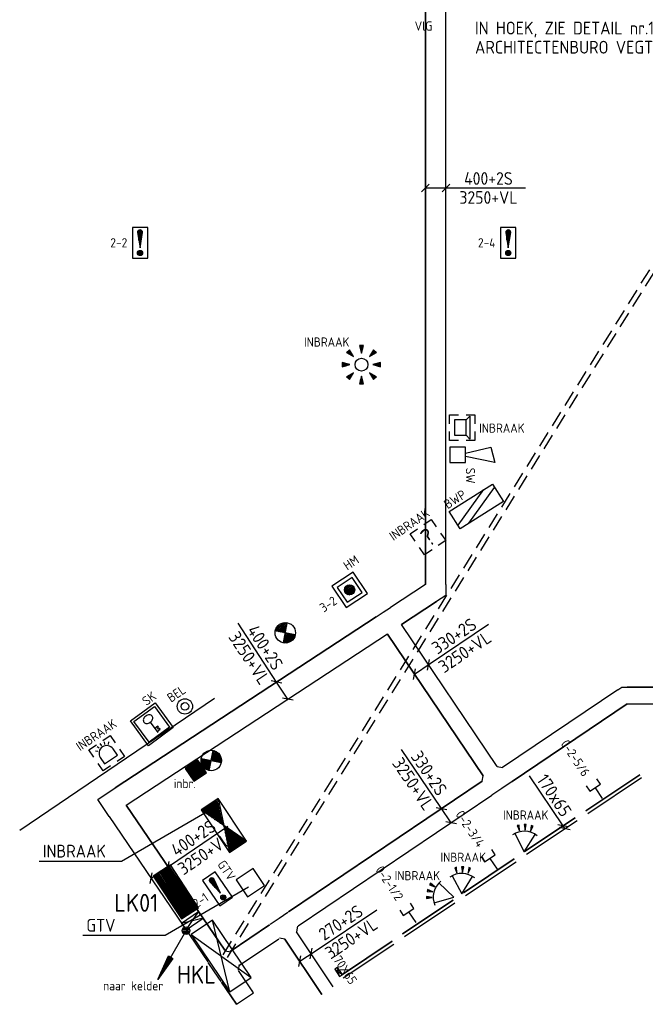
# Model space of a CAD drawing. Extents: x -2260 to 109400, y -72910 to 3960.
# Tile 4 of 16: x 36827 to 49060, y -70394 to -51135. Entities that reach past the tile are written whole.
import ezdxf
from ezdxf.enums import TextEntityAlignment as Align

# ---------------------------------------------------------------- set-up
doc = ezdxf.new("R2010")
doc.units = 0
doc.header["$LTSCALE"] = 100
doc.linetypes.add('B-SL0', pattern=[100000000.0, 0, -100000000.0])
doc.linetypes.add('B0702', pattern=[4.6875, 3.125, -1.5625])
doc.layers.get('0').update_dxf_attribs({"linetype": 'CONTINUOUS'})
for name, color, linetype in [('EA61303-_ARCEER', 1, 'CONTINUOUS'), ('EB61303-_ATTRIB', 2, 'CONTINUOUS'), ('EB63105-_ATTRIB', 2, 'CONTINUOUS'), ('EB6411--_ATTRIB', 2, 'CONTINUOUS'), ('EB6441--_ATTRIB', 2, 'CONTINUOUS'), ('EB6511--_ATTRIB', 2, 'CONTINUOUS'), ('EB6521--_ATTRIB', 2, 'CONTINUOUS'), ('EL61301-_KABELGOOT', 3, 'CONTINUOUS'), ('EL61303-_WANDGOOT', 3, 'CONTINUOUS'), ('EL615002_LEIDING2', 2, 'B0702'), ('EL63105-_LICHT-KAST', 3, 'CONTINUOUS'), ('EL6411--_DEURBEL', 3, 'CONTINUOUS'), ('EL6441--_DATACOM', 3, 'CONTINUOUS'), ('EL6511--_BRANDM', 3, 'CONTINUOUS'), ('EL6521--_BEWAKING', 3, 'CONTINUOUS'), ('EM61301-_BEMATING', 1, 'CONTINUOUS'), ('EM61303-_BEMATING', 1, 'CONTINUOUS'), ('ET61301-_BIJSCHRIFT', 7, 'CONTINUOUS'), ('ET61303-_BIJSCHRIFT', 7, 'CONTINUOUS')]:
    doc.layers.add(name, color=color, linetype=linetype)
doc.styles.add('1_8', font='iso', dxfattribs={"height": 1.8})
doc.styles.add('2_0', font='iso', dxfattribs={"height": 200})
doc.styles.add('3_5', font='iso', dxfattribs={"height": 3.5})
doc.styles.add('MAATVOERING', font='iso.shx')
doc.styles.add('NORMAAL_STAAND', font='iso.shx')
doc.styles.add('NORMAALSTAAND', font='isocp.shx')
doc.styles.get("Standard").update_dxf_attribs({"font": 'ISOCP'})

# ---------------------------------------------------------------- blocks, each defined once
blk = doc.blocks.new('ES651112')
for p, q in [((-5, -1.19), (2.98, 2)), ((-2.98, -2), (5, 1.19))]:
    blk.add_line(p, q)
blk.add_lwpolyline([(5, -2), (-5, -2), (-5, 2), (5, 2)], close=True)
at = {"style": '1_8'}
for tag, flags, p in [('KAST', 9, (-2.5, 2.5)), ('GROEP', 8, (-2.5, 0))]:
    blk.add_attdef(tag, text='', height=1.8, dxfattribs=dict(at, flags=flags)).set_placement(p, align=Align.MIDDLE_RIGHT)
for tag, flags, p in [('CODE', 8, (2.5, 2.5)), ('NUMMER', 8, (2.5, 0)), ('FABR', 9, (2.5, -2.5)), ('TYPE', 9, (2.5, -5))]:
    blk.add_attdef(tag, text='', height=1.8, dxfattribs=dict(at, flags=flags)).set_placement(p, align=Align.MIDDLE_LEFT)
at = {"style": '1_8', "flags": 9}
blk.add_attdef('M_CODE', text='', height=1.8, dxfattribs=at).set_placement((0, 0), align=Align.MIDDLE_CENTER)
for tag, p in [('VERMOGEN', (0, -5.5)), ('DOEL', (0, -7.5)), ('RUIMTE', (0, -9.5))]:
    blk.add_attdef(tag, text='', height=1.8, dxfattribs=at).set_placement(p, align=Align.MIDDLE)
blk = doc.blocks.new('ES111351')
blk.add_line((0, -0.5), (0, -3))
blk.add_lwpolyline([(-1.25, 0.75), (-1.25, -0.5), (1.25, -0.5), (1.25, 0.75)])
at = {"style": '1_8', "flags": 8}
blk.add_attdef('NUMMER', text='', height=1.8, rotation=90, dxfattribs=at).set_placement((0, 2.5), align=Align.MIDDLE_LEFT)
at = {"style": '1_8'}
for tag, flags, p in [('CODE', 9, (0, 1)), ('M_CODE', 8, (0, 0))]:
    blk.add_attdef(tag, text='', height=1.8, dxfattribs=dict(at, flags=flags)).set_placement(p, align=Align.MIDDLE_CENTER)
blk = doc.blocks.new('ES081005')
at = {"color": 0}
blk.add_lwpolyline([(-0.35, 1.5), (-1.5, 6.5), (1.5, 7.25), (0.31, 1.5)], dxfattribs=at)
blk.add_lwpolyline([(1.5, 1.5), (-1.5, 1.5), (-1.5, -1.5), (1.5, -1.5)], close=True, dxfattribs=at)
at = {"color": 0, "style": '1_8', "flags": 8}
blk.add_attdef('SCHAK', text='', height=1.8, dxfattribs=at).set_placement((0, 8.75), align=Align.MIDDLE)
at = {"style": '1_8'}
for tag, flags, p in [('KAST-B', 9, (-2.5, 2.5)), ('KAST', 9, (-2.5, 2.5)), ('GROEP-B', 8, (-2.5, 0)), ('GROEP', 8, (-2.5, 0))]:
    blk.add_attdef(tag, text='', height=1.8, dxfattribs=dict(at, flags=flags)).set_placement(p, align=Align.MIDDLE_RIGHT)
for tag, flags, p in [('CODE', 8, (2.5, 2.5)), ('NUMMER', 8, (2.5, 0)), ('FABR', 9, (2.5, -2.5)), ('TYPE', 9, (2.5, -5))]:
    blk.add_attdef(tag, text='', height=1.8, dxfattribs=dict(at, flags=flags)).set_placement(p, align=Align.MIDDLE_LEFT)
at = {"style": '1_8', "flags": 9}
blk.add_attdef('M_CODE', text='', height=1.8, dxfattribs=at).set_placement((0, 0), align=Align.MIDDLE_CENTER)
blk = doc.blocks.new('ES111264')
for p, q in [((-5, -2), (5, 2)), ((5, -2), (-5, 2)), ((-5, 1.75), (-4.375, 1.75)), ((-5, 1.5), (-3.75, 1.5)), ((-5, 1.25), (-3.125, 1.25)), ((-5, 1), (-2.5, 1)), ((-5, 0.75), (-1.875, 0.75)), ((-5, 0.5), (-1.25, 0.5)), ((-5, 0.25), (-0.625, 0.25)), ((-5, 0), (5, 0)), ((0.625, 0.25), (5, 0.25)), ((1.25, 0.5), (5, 0.5)), ((1.875, 0.75), (5, 0.75)), ((2.5, 1), (5, 1)), ((3.125, 1.25), (5, 1.25)), ((3.75, 1.5), (5, 1.5)), ((4.375, 1.75), (5, 1.75)), ((-5, -0.25), (-0.625, -0.25)), ((-5, -0.5), (-1.25, -0.5)), ((-5, -0.75), (-1.875, -0.75)), ((-5, -1), (-2.5, -1)), ((-5, -1.25), (-3.125, -1.25)), ((-5, -1.5), (-3.75, -1.5)), ((-5, -1.75), (-4.375, -1.75)), ((0.625, -0.25), (5, -0.25)), ((1.25, -0.5), (5, -0.5)), ((1.875, -0.75), (5, -0.75)), ((2.5, -1), (5, -1)), ((3.125, -1.25), (5, -1.25)), ((3.75, -1.5), (5, -1.5)), ((4.375, -1.75), (5, -1.75))]:
    blk.add_line(p, q)
blk.add_lwpolyline([(-5, -2), (5, -2), (5, 2), (-5, 2)], close=True)
for tag, height, style, flags, p in [('GROEP', 1.8, '1_8', 8, (0, 7.5)), ('CODE', 3.5, '3_5', 8, (0, 4.5)), ('KAST', 1.8, '1_8', 9, (0, -3.5)), ('VERMOGEN', 1.8, '1_8', 9, (0, -5.5)), ('DOEL', 1.8, '1_8', 9, (0, -7.5)), ('RUIMTE', 1.8, '1_8', 9, (0, -9.5))]:
    blk.add_attdef(tag, text='', height=height, dxfattribs=dict(style=style, flags=flags)).set_placement(p, align=Align.MIDDLE)
at = {"style": '1_8', "flags": 8}
blk.add_attdef('M_CODE', text='', height=1.8, dxfattribs=at).set_placement((0, 0), align=Align.MIDDLE_CENTER)
blk = doc.blocks.new('ES652142')
blk.add_line((0, 0.5), (0, -2))
for points in [[(-3, -3), (-3, 3), (3, 3), (3, -3)], [(-2.5, -2.5), (-2.5, 2.5), (2.5, 2.5), (2.5, -2.5)]]:
    blk.add_lwpolyline(points, close=True)
blk.add_lwpolyline([(1, 1.25, 0.126822), (0.93, 1.53, 0.10607), (0.71, 1.78, 0.085783), (0.39, 1.94, 0.075445), (0, 2, 0.075445), (-0.39, 1.94, 0.085783), (-0.71, 1.78, 0.10607), (-0.93, 1.53, 0.126822), (-1, 1.25, 0.126822), (-0.93, 0.97, 0.10607), (-0.71, 0.72, 0.085783), (-0.39, 0.56, 0.075445), (0, 0.5, 0.075445), (0.39, 0.56, 0.085783), (0.71, 0.72, 0.10607), (0.93, 0.97, 0.126822)], format="xyb", close=True)
blk.add_lwpolyline([(0, -1.75), (0.75, -1.75), (0.75, -1.5), (0.5, -1.5), (0.5, -1.25), (0.75, -1.25), (0.75, -1), (0, -1)])
at = {"style": '1_8'}
for tag, p in [('NUMMER', (0, 4.25)), ('CODE', (0, 0))]:
    blk.add_attdef(tag, text='', height=1.8, dxfattribs=at).set_placement(p, align=Align.MIDDLE)
at = {"style": '1_8', "flags": 9}
blk.add_attdef('M_CODE', text='', height=1.8, dxfattribs=at).set_placement((0, 0), align=Align.MIDDLE)
blk = doc.blocks.new('ES652114')
for p, q in [((1.56, 1.09), (2.62, 1.37)), ((1.7, 0), (2.8, 0)), ((1.56, -1.09), (2.62, -1.37))]:
    blk.add_line(p, q)
for points in [[(0.96, 2), (-2.5, 0)], [(-2.5, 0), (0.96, -2)]]:
    blk.add_lwpolyline(points)
for points in [[(2.67, 1.18), (2.57, 1.56), (1.56, 1.09)], [(2.8, -0.2), (2.8, 0.2), (1.7, 0)], [(2.57, -1.56), (2.67, -1.18), (1.56, -1.09)]]:
    blk.add_lwpolyline(points, close=True)
blk.add_arc((-2.5, 0), 4, 322.8192, 37.1808)
at = {"style": '1_8'}
for tag, p in [('NUMMER', (0, 3.5)), ('CODE', (0, 0))]:
    blk.add_attdef(tag, text='', height=1.8, dxfattribs=at).set_placement(p, align=Align.MIDDLE)
at = {"style": '1_8', "flags": 9}
blk.add_attdef('M_CODE', text='', height=1.8, dxfattribs=at).set_placement((0, 0), align=Align.MIDDLE)
blk = doc.blocks.new('ES652141')
for p, q in [((-2.79, 2.51), (-2.26, 1.98)), ((-2.65, 2.65), (-1.59, 1.59)), ((-2.51, 2.79), (-1.98, 2.26)), ((-0.2, 3.75), (-0.2, 3)), ((0, 3.75), (0, 2.25)), ((0.2, 3.75), (0.2, 3)), ((2.65, 2.65), (1.59, 1.59)), ((2.51, 2.79), (1.98, 2.26)), ((2.79, 2.51), (2.26, 1.98)), ((-3.75, 0.2), (-3, 0.2)), ((-3.75, 0), (-2.25, 0)), ((3.75, 0), (2.25, 0)), ((3.75, 0.2), (3, 0.2)), ((-3.75, -0.2), (-3, -0.2)), ((-2.65, -2.65), (-1.59, -1.59)), ((2.65, -2.65), (1.59, -1.59)), ((3.75, -0.2), (3, -0.2)), ((-2.79, -2.51), (-2.26, -1.98)), ((-2.51, -2.79), (-1.98, -2.26)), ((-0.2, -3.75), (-0.2, -3)), ((0, -3.75), (0, -2.25)), ((0.2, -3.75), (0.2, -3)), ((2.51, -2.79), (1.98, -2.26)), ((2.79, -2.51), (2.26, -1.98))]:
    blk.add_line(p, q)
for points in [[(-1.59, 1.59), (-2.37, 2.93), (-2.93, 2.37)], [(0, 2.25), (0.4, 3.75), (-0.4, 3.75)], [(1.59, 1.59), (2.93, 2.37), (2.37, 2.93)], [(-2.25, 0), (-3.75, 0.4), (-3.75, -0.4)], [(2.25, 0), (3.75, -0.4), (3.75, 0.4)], [(-1.59, -1.59), (-2.93, -2.37), (-2.37, -2.93)], [(1.59, -1.59), (2.37, -2.93), (2.93, -2.37)], [(0, -2.25), (-0.4, -3.75), (0.4, -3.75)]]:
    blk.add_lwpolyline(points, close=True)
blk.add_circle((0, 0), 1.25)
at = {"style": '1_8'}
for tag, p in [('NUMMER', (0, 5)), ('CODE', (0, 0))]:
    blk.add_attdef(tag, text='', height=1.8, dxfattribs=at).set_placement(p, align=Align.MIDDLE)
at = {"style": '1_8', "flags": 9}
blk.add_attdef('M_CODE', text='', height=1.8, dxfattribs=at).set_placement((0, 0), align=Align.MIDDLE)
blk = doc.blocks.new('ES652130')
for points in [[(-2.5, 0.75), (-2.5, 2.5), (-0.75, 2.5)], [(0.75, 2.5), (2.5, 2.5), (2.5, 0.75)], [(-0.75, -2.5), (-2.5, -2.5), (-2.5, -0.75)], [(2.5, -0.75), (2.5, -2.5), (0.75, -2.5)]]:
    blk.add_lwpolyline(points)
at = {"style": '3_5'}
blk.add_text('?', height=3.5, dxfattribs=at).set_placement((0, 0), align=Align.MIDDLE)
at = {"style": '1_8'}
for tag, p in [('NUMMER', (0, 4)), ('CODE', (0, 0))]:
    blk.add_attdef(tag, text='', height=1.8, dxfattribs=at).set_placement(p, align=Align.MIDDLE)
at = {"style": '1_8', "flags": 9}
blk.add_attdef('M_CODE', text='', height=1.8, dxfattribs=at).set_placement((0, 0), align=Align.MIDDLE)
blk = doc.blocks.new('ES651107')
for p, q in [((-1, 0), (1, 0)), ((-0.97, 0.25), (0.97, 0.25)), ((-0.87, 0.5), (0.87, 0.5)), ((-0.66, 0.75), (0.66, 0.75)), ((-0.97, -0.25), (0.97, -0.25)), ((-0.87, -0.5), (0.87, -0.5)), ((-0.66, -0.75), (0.66, -0.75))]:
    blk.add_line(p, q)
for points in [[(-2.5, -2.5), (2.5, -2.5), (2.5, 2.5), (-2.5, 2.5)], [(-1.75, -1.75), (1.75, -1.75), (1.75, 1.75), (-1.75, 1.75)]]:
    blk.add_lwpolyline(points, close=True)
blk.add_circle((0, 0), 1)
at = {"style": '1_8'}
for tag, flags, p in [('KAST', 9, (-2.5, 2.5)), ('GROEP', 8, (-2.5, 0))]:
    blk.add_attdef(tag, text='', height=1.8, dxfattribs=dict(at, flags=flags)).set_placement(p, align=Align.MIDDLE_RIGHT)
for tag, flags, p in [('CODE', 8, (2.5, 2.5)), ('NUMMER', 8, (2.5, 0)), ('FABR', 9, (2.5, -2.5)), ('TYPE', 9, (2.5, -5))]:
    blk.add_attdef(tag, text='', height=1.8, dxfattribs=dict(at, flags=flags)).set_placement(p, align=Align.MIDDLE_LEFT)
at = {"style": '1_8', "flags": 9}
blk.add_attdef('M_CODE', text='', height=1.8, dxfattribs=at).set_placement((0, 0), align=Align.MIDDLE_CENTER)
blk = doc.blocks.new('*U38')
for p, q in [((-210, -75), (-60, 75)), ((-135, 0), (227, 0)), ((60, -75), (210, 75)), ((227, 0), (1675, 0))]:
    blk.add_line(p, q)
at = {"color": 2, "style": 'MAATVOERING'}
for s, p in [('270+2S', (951, 186)), ('3250+VL', (951, -186))]:
    blk.add_text(s, height=247.9, dxfattribs=at).set_placement(p, align=Align.MIDDLE)
blk = doc.blocks.new('EH100003')
blk.add_lwpolyline([(-1, -0.5), (0, -0.5), (0, 0.5), (-1, 0.5)])
at = {"style": '2_0', "flags": 9}
for tag in ['HULPSTUK', 'FUNCTIE', 'SCHOT']:
    blk.add_attdef(tag, text='', height=0.5, dxfattribs=at).set_placement((0, 0), align=Align.MIDDLE)
blk = doc.blocks.new('*U34')
for p, q in [((-275, -75), (-125, 75)), ((-200, 0), (309, 0)), ((125, -75), (275, 75)), ((309, 0), (1757, 0))]:
    blk.add_line(p, q)
at = {"color": 2, "style": 'MAATVOERING'}
for s, p in [('400+2S', (1033, 186)), ('3250+VL', (1033, -186))]:
    blk.add_text(s, height=247.9, dxfattribs=at).set_placement(p, align=Align.MIDDLE)
blk = doc.blocks.new('EH100002')
for p, q in [((0.5, 0.5, 1), (-0.5, -0.5, 1)), ((-0.5, 0.5, 1), (0.5, -0.5, 1))]:
    blk.add_line(p, q)
blk.add_lwpolyline([(-0.5, -0.5), (0.5, -0.5), (0.5, 0.5), (-0.5, 0.5)], close=True)
at = {"color": 1, "style": '1_8'}
for tag, flags, p in [('HULPSTUK', 9, (0, 0, 1)), ('FUNCTIE', 9, (0, -0.08, 1)), ('SCHOT', 9, (0, -0.04, 1)), ('CODE', 8, (0, -2, 1))]:
    blk.add_attdef(tag, text='', height=0.01, dxfattribs=dict(at, flags=flags)).set_placement(p, align=Align.MIDDLE_CENTER)
blk = doc.blocks.new('ES652133')
for points in [[(-2.5, 0.75), (-2.5, 2.5), (-0.75, 2.5)], [(0.75, 2.5), (2.5, 2.5), (2.5, 0.75)], [(-0.75, -2.5), (-2.5, -2.5), (-2.5, -0.75)], [(2.5, -0.75), (2.5, -2.5), (0.75, -2.5)]]:
    blk.add_lwpolyline(points)
blk.add_lwpolyline([(0.75, 1.5), (1.5, 2.25), (1.5, -2.25), (0.75, -1.5), (0.75, 1.5), (-1.5, 1.5), (-1.5, -1.5), (0.75, -1.5)], close=True)
at = {"style": '1_8'}
for tag, p in [('NUMMER', (0, 4)), ('CODE', (0, 0))]:
    blk.add_attdef(tag, text='', height=1.8, dxfattribs=at).set_placement(p, align=Align.MIDDLE)
at = {"style": '1_8', "flags": 9}
blk.add_attdef('M_CODE', text='', height=1.8, dxfattribs=at).set_placement((0, 0), align=Align.MIDDLE)
blk = doc.blocks.new('EH100000')
at = {"linetype": 'ByBlock'}
for p, q in [((1, 0.5), (0, 0.5)), ((1, 0.5, 1), (0, 0.5, 1)), ((0, -0.5, 1), (1, -0.5, 1)), ((1, -0.5), (0, -0.5))]:
    blk.add_line(p, q, dxfattribs=at)
at = {"linetype": 'ByBlock', "invisible_edges": 15}
for points in [[(1, -0.5), (0, -0.5), (0, 0.5), (1, 0.5)], [(0, 0.5), (1, 0.5), (1, 0.5, 1), (0, 0.5, 1)], [(0, -0.5, 1), (1, -0.5, 1), (1, -0.5), (0, -0.5)]]:
    blk.add_3dface(points, dxfattribs=at)
at = {"linetype": 'ByBlock', "style": '2_0', "flags": 8}
blk.add_attdef('FUNCTIE', text='', height=0.5, dxfattribs=at).set_placement((0.5, 0), align=Align.MIDDLE)
at = {"linetype": 'ByBlock', "flags": 9}
blk.add_attdef('SCHOT', text='', height=0.5, dxfattribs=at).set_placement((0.5, 0), align=Align.MIDDLE)
blk = doc.blocks.new('KG2II4')
at = {"linetype": 'B-SL0'}
for p, q in [((203, 200), (-197, 206)), ((203, -200), (203, 200))]:
    blk.add_line(p, q, dxfattribs=at)
at = {"linetype": 'ByBlock'}
for points in [[(203, -200), (-203, -200), (-203, -200), (-197, 206)], [(203, 200), (203, 200), (203, 200), (203, 200)]]:
    blk.add_lwpolyline(points, dxfattribs=at)
at = {"flags": 3}
blk.add_attdef('HULPSTUK', (0, 0), '', height=1, rotation=55.8747, dxfattribs=at)
blk = doc.blocks.new('*U71')
for p, q in [((-275, -75), (-125, 75)), ((-200, 0), (237, 0)), ((125, -75), (275, 75)), ((237, 0), (1612, 0))]:
    blk.add_line(p, q)
at = {"color": 2, "style": 'MAATVOERING'}
for s, p in [('400+2S', (925, 188)), ('3250+VL', (925, -188))]:
    blk.add_text(s, height=250, dxfattribs=at).set_placement(p, align=Align.MIDDLE)
blk = doc.blocks.new('ES111410')
for radius in [1.5, 0.75]:
    blk.add_circle((0, 0), radius)
at = {"style": '1_8', "flags": 8}
for tag, p in [('NUMMER', (0, 5.5)), ('CODE', (0, 3))]:
    blk.add_attdef(tag, text='', height=1.8, dxfattribs=at).set_placement(p, align=Align.MIDDLE)
blk.add_attdef('M_CODE', text='', height=1.8, dxfattribs=at).set_placement((0, 0), align=Align.MIDDLE_CENTER)
blk = doc.blocks.new('ES111261')
for p, q in [((-5, 1.75), (5, 1.75)), ((-5, 1.5), (5, 1.5)), ((-5, 1.25), (5, 1.25)), ((-5, 1), (5, 1)), ((-5, 0.75), (5, 0.75)), ((-5, 0.5), (5, 0.5)), ((-5, 0.25), (5, 0.25)), ((-5, 0), (5, 0)), ((-5, -0.25), (5, -0.25)), ((-5, -0.5), (5, -0.5)), ((-5, -0.75), (5, -0.75)), ((-5, -1), (5, -1)), ((-5, -1.25), (5, -1.25)), ((-5, -1.5), (5, -1.5)), ((-5, -1.75), (5, -1.75)), ((-5, -2), (5, -2))]:
    blk.add_line(p, q)
blk.add_lwpolyline([(-5, -2), (5, -2), (5, 2), (-5, 2)], close=True)
for tag, height, style, flags, p in [('GROEP', 1.8, '1_8', 9, (0, 7.5)), ('CODE', 3.5, '3_5', 8, (0, 4.5)), ('M_CODE', 1.8, '1_8', 9, (0, 0)), ('KAST', 1.8, '1_8', 9, (0, -3.5)), ('VERMOGEN', 1.8, '1_8', 9, (0, -5.5)), ('DOEL', 1.8, '1_8', 9, (0, -7.5))]:
    blk.add_attdef(tag, text='', height=height, dxfattribs=dict(style=style, flags=flags)).set_placement(p, align=Align.MIDDLE_CENTER)
at = {"style": '1_8', "flags": 9}
blk.add_attdef('RUIMTE', text='', height=1.8, dxfattribs=at).set_placement((0, -9.5), align=Align.MIDDLE)
blk = doc.blocks.new('*U89')
for p, q in [((-240, -75), (-90, 75)), ((-165, 0), (190, 0)), ((90, -75), (240, 75)), ((190, 0), (1565, 0))]:
    blk.add_line(p, q)
at = {"color": 2, "style": 'MAATVOERING'}
for s, p in [('3250+VL', (877.5, 187.5)), ('330+2S', (877.5, -187.5))]:
    blk.add_text(s, height=250, rotation=180, dxfattribs=at).set_placement(p, align=Align.MIDDLE)
blk = doc.blocks.new('KG3IGI')
at = {"linetype": 'B-SL0'}
for p, q in [((-225, 200), (-225, -200)), ((225, -200), (225, 200)), ((-150, -275), (150, -275))]:
    blk.add_line(p, q, dxfattribs=at)
at = {"linetype": 'ByBlock'}
for points in [[(-225, 200), (0, 200), (0, 200), (225, 200)], [(-150, -275), (-150, -275), (-225, -200), (-225, -200)], [(225, -200), (225, -200), (150, -275), (150, -275)]]:
    blk.add_lwpolyline(points, dxfattribs=at)
at = {"flags": 3}
blk.add_attdef('HULPSTUK', (0, 0), '', height=1, rotation=270, dxfattribs=at)
blk = doc.blocks.new('KG3GGF1')
at = {"linetype": 'B-SL0'}
for p, q in [((136, 239), (-134, 241)), ((-210, 165), (-210, -165)), ((210, -165), (210, 165))]:
    blk.add_line(p, q, dxfattribs=at)
at = {"linetype": 'ByBlock'}
for points in [[(-210, 165), (-210, 165), (-134, 241), (-134, 241)], [(136, 239), (136, 239), (210, 165), (210, 165)], [(210, -165), (0, -165), (0, -165), (-210, -165)]]:
    blk.add_lwpolyline(points, dxfattribs=at)
at = {"flags": 3}
blk.add_attdef('HULPSTUK', (0, 0), '', height=1, rotation=146, dxfattribs=at)
blk = doc.blocks.new('*U91')
for p, q in [((-275, -75), (-125, 75)), ((-200, 0), (200, 0)), ((125, -75), (275, 75)), ((200, 0), (1575, 0))]:
    blk.add_line(p, q)
at = {"color": 2, "style": 'MAATVOERING'}
for s, p in [('3250+VL', (887.5, 187.5)), ('400+2S', (887.5, -187.5))]:
    blk.add_text(s, height=250, rotation=180, dxfattribs=at).set_placement(p, align=Align.MIDDLE)
blk = doc.blocks.new('KG2GG1')
at = {"linetype": 'B-SL0'}
for p, q in [((50, 165), (-134, -109)), ((50, -165), (50, 165))]:
    blk.add_line(p, q, dxfattribs=at)
at = {"linetype": 'ByBlock'}
for points in [[(50, 165), (50, 165), (50, 165), (50, 165)], [(50, -165), (-50, -165), (-50, -165), (-134, -109)]]:
    blk.add_lwpolyline(points, dxfattribs=at)
at = {"flags": 3}
blk.add_attdef('HULPSTUK', (0, 0), '', height=1, rotation=146, dxfattribs=at)
blk = doc.blocks.new('ES1116A7')
for p, q in [((-0.25, 0.5), (-0.25, 2.43)), ((0, -1), (0, 2.5)), ((0.25, 0.5), (0.25, 2.43)), ((-0.43, -1.75), (0.43, -1.75)), ((-0.5, -2), (0.5, -2)), ((-0.43, -2.25), (0.43, -2.25))]:
    blk.add_line(p, q)
blk.add_lwpolyline([(1.5, 3), (-1.5, 3), (-1.5, -3), (1.5, -3)], close=True)
blk.add_lwpolyline([(0, -1), (0.5, 2, 1), (-0.5, 2)], format="xyb", close=True)
blk.add_circle((0, -2), 0.5)
at = {"style": '1_8'}
for tag, flags, p in [('KAST-B', 9, (-2.5, 2.5)), ('GROEP-B', 8, (-2.5, 0))]:
    blk.add_attdef(tag, text='', height=1.8, dxfattribs=dict(at, flags=flags)).set_placement(p, align=Align.MIDDLE_RIGHT)
for tag, flags, p in [('CODE', 8, (2.5, 2.5)), ('NUMMER', 8, (2.5, 0)), ('FABR', 9, (2.5, -2.5)), ('TYPE', 9, (2.5, -5))]:
    blk.add_attdef(tag, text='', height=1.8, dxfattribs=dict(at, flags=flags)).set_placement(p, align=Align.MIDDLE_LEFT)
at = {"style": '1_8', "flags": 9}
blk.add_attdef('M_CODE', text='', height=1.8, dxfattribs=at).set_placement((0, 0), align=Align.MIDDLE_CENTER)
blk = doc.blocks.new('*U50')
for p, q in [((-108, -75), (42, 75)), ((-42, -75), (108, 75)), ((-32, 0), (32, 0)), ((32, 0), (1211, 0))]:
    blk.add_line(p, q)
at = {"color": 2, "style": 'MAATVOERING'}
blk.add_text('170x65', height=250, rotation=180, dxfattribs=at).set_placement((622, -188), align=Align.MIDDLE)
blk = doc.blocks.new('ES020101')
blk.add_lwpolyline([(-2, -2), (2, -2), (2, 2), (-2, 2)], close=True)
at = {"style": '1_8'}
for tag, flags, p in [('KAST-B', 9, (-2.5, 2.5)), ('GROEP-B', 8, (-2.5, 0))]:
    blk.add_attdef(tag, text='', height=1.8, dxfattribs=dict(at, flags=flags)).set_placement(p, align=Align.MIDDLE_RIGHT)
for tag, flags, p in [('CODE', 8, (2.5, 2.5)), ('NUMMER', 8, (2.5, 0)), ('FABR', 9, (2.5, -2.5)), ('TYPE', 9, (2.5, -5))]:
    blk.add_attdef(tag, text='', height=1.8, dxfattribs=dict(at, flags=flags)).set_placement(p, align=Align.MIDDLE_LEFT)
at = {"style": '1_8', "flags": 9}
blk.add_attdef('M_CODE', text='', height=1.8, dxfattribs=at).set_placement((0, 0), align=Align.MIDDLE_CENTER)
blk = doc.blocks.new('ES651104')
for p, q in [((-1.41, -1.41), (1.41, 1.41)), ((1.41, -1.41), (-1.41, 1.41)), ((-1.32, 1.5), (1.32, 1.5)), ((-1.25, 1.25), (1.25, 1.25)), ((-1, 1), (1, 1)), ((-0.97, 1.75), (0.97, 1.75)), ((-0.75, 0.75), (0.75, 0.75)), ((-0.5, 0.5), (0.5, 0.5)), ((-0.25, 0.25), (0.25, 0.25)), ((-1.32, -1.5), (1.32, -1.5)), ((-1.25, -1.25), (1.25, -1.25)), ((-1, -1), (1, -1)), ((-0.97, -1.75), (0.97, -1.75)), ((-0.75, -0.75), (0.75, -0.75)), ((-0.5, -0.5), (0.5, -0.5)), ((-0.25, -0.25), (0.25, -0.25))]:
    blk.add_line(p, q)
blk.add_circle((0, 0), 2)
at = {"style": '1_8'}
for tag, flags, p in [('KAST-B', 9, (-2.5, 2.5)), ('GROEP-B', 8, (-2.5, 0))]:
    blk.add_attdef(tag, text='', height=1.8, dxfattribs=dict(at, flags=flags)).set_placement(p, align=Align.MIDDLE_RIGHT)
for tag, flags, p in [('CODE', 8, (2.5, 2.5)), ('NUMMER', 8, (2.5, 0)), ('FABR', 9, (2.5, -2.5)), ('TYPE', 9, (2.5, -5))]:
    blk.add_attdef(tag, text='', height=1.8, dxfattribs=dict(at, flags=flags)).set_placement(p, align=Align.MIDDLE_LEFT)
at = {"style": '1_8', "flags": 9}
blk.add_attdef('M_CODE', text='', height=1.8, dxfattribs=at).set_placement((0, 0), align=Align.MIDDLE_CENTER)
blk = doc.blocks.new('ES111202')
for p, q in [((-0.73, 0.15), (0.73, 0.15)), ((-0.6, 0.45), (0.6, 0.45)), ((-0.38, -0.65), (-5.5, -9.53)), ((-0.73, -0.15), (0.73, -0.15)), ((-0.6, -0.45), (0.6, -0.45))]:
    blk.add_line(p, q)
for points in [[(-2.57, -5.45), (-5.5, -9.53), (-3.43, -4.95)], [(-3.22, -5.07), (-4.62, -8.01), (-2.78, -5.32)]]:
    blk.add_lwpolyline(points, close=True)
blk.add_circle((0, 0), 0.75)
at = {"color": 1, "flags": 9}
blk.add_attdef('M_CODE', text='', height=1.8, dxfattribs=at).set_placement((0, 0), align=Align.MIDDLE)
blk = doc.blocks.new('ES652103')
for p, q in [((-1.25, 1.5), (-1.25, -1.5)), ((-1, 1.5), (-1, -1.5)), ((-0.75, 1.5), (-0.75, -1.5)), ((-0.5, 1.5), (-0.5, -1.5)), ((-0.25, 1.5), (-0.25, -1.5)), ((0, 1.5), (0, -1.5)), ((0.25, 1.5), (0.25, -1.5)), ((0.5, 1.5), (0.5, -1.5)), ((0.75, 1.5), (0.75, -1.5)), ((1, 1.5), (1, -1.5)), ((1.25, 1.5), (1.25, -1.5))]:
    blk.add_line(p, q)
blk.add_lwpolyline([(-1.5, 1.5), (-1.5, -1.5), (1.5, -1.5), (1.5, 1.5)], close=True)
at = {"style": '1_8'}
for tag, p in [('NUMMER', (0, 3.5)), ('CODE', (0, 0))]:
    blk.add_attdef(tag, text='', height=1.8, dxfattribs=at).set_placement(p, align=Align.MIDDLE)
at = {"style": '1_8', "flags": 9}
blk.add_attdef('M_CODE', text='', height=1.8, dxfattribs=at).set_placement((0, 0), align=Align.MIDDLE)
blk = doc.blocks.new('KG2II2')
at = {"linetype": 'B-SL0'}
for p, q in [((108, -200), (108, 200)), ((-226, 19), (108, -200))]:
    blk.add_line(p, q, dxfattribs=at)
at = {"linetype": 'ByBlock'}
for points in [[(-226, 19), (-108, 200), (-108, 200), (108, 200)], [(108, -200), (108, -200), (108, -200), (108, -200)]]:
    blk.add_lwpolyline(points, dxfattribs=at)
at = {"flags": 3}
blk.add_attdef('HULPSTUK', (0, 0), '', height=1, rotation=146.7428, dxfattribs=at)
blk = doc.blocks.new('*U126')
for p, q in [((-240, -75), (-90, 75)), ((-165, 0), (204, 0)), ((90, -75), (240, 75)), ((204, 0), (1579, 0))]:
    blk.add_line(p, q)
at = {"color": 2, "style": 'MAATVOERING'}
for s, p in [('330+2S', (892, 188)), ('3250+VL', (892, -188))]:
    blk.add_text(s, height=250, dxfattribs=at).set_placement(p, align=Align.MIDDLE)
blk = doc.blocks.new('KG3GGG')
at = {"linetype": 'B-SL0'}
for p, q in [((-240, 165), (-240, -165)), ((240, -165), (240, 165)), ((-165, -240), (165, -240))]:
    blk.add_line(p, q, dxfattribs=at)
at = {"linetype": 'ByBlock'}
for points in [[(-240, 165), (0, 165), (0, 165), (240, 165)], [(-165, -240), (-165, -240), (-240, -165), (-240, -165)], [(240, -165), (240, -165), (165, -240), (165, -240)]]:
    blk.add_lwpolyline(points, dxfattribs=at)
at = {"flags": 3}
blk.add_attdef('HULPSTUK', (0, 0), '', height=1, dxfattribs=at)
blk = doc.blocks.new('KG3IGI1')
at = {"linetype": 'B-SL0'}
for p, q in [((-162, 200), (-162, -200)), ((168, -200), (168, 200)), ((-162, -204), (168, -200))]:
    blk.add_line(p, q, dxfattribs=at)
at = {"linetype": 'ByBlock'}
for points in [[(-162, 200), (0, 200), (0, 200), (168, 200)], [(-162, -204), (-162, -200), (-162, -200), (-162, -200)], [(168, -200), (168, -200), (168, -200), (168, -200)]]:
    blk.add_lwpolyline(points, dxfattribs=at)
at = {"flags": 3}
blk.add_attdef('HULPSTUK', (0, 0), '', height=1, rotation=326.7428, dxfattribs=at)
blk = doc.blocks.new('ES652134')
for p, q in [((-0.67, 1.62), (-0.86, 2.08)), ((0, 1.75), (0, 2.25)), ((0.67, 1.62), (0.86, 2.08)), ((-1.24, 1.24), (-1.59, 1.59)), ((1.24, 1.24), (1.59, 1.59))]:
    blk.add_line(p, q)
for points in [[(-2.5, 0.75), (-2.5, 2.5), (-0.75, 2.5)], [(0.75, 2.5), (2.5, 2.5), (2.5, 0.75)], [(-0.75, -2.5), (-2.5, -2.5), (-2.5, -0.75)], [(2.5, -0.75), (2.5, -2.5), (0.75, -2.5)]]:
    blk.add_lwpolyline(points)
blk.add_lwpolyline([(-1.5, 0), (-1.5, -1.5), (1.5, -1.5), (1.5, 0, 1)], format="xyb", close=True)
at = {"style": '1_8'}
for tag, p in [('NUMMER', (0, 4)), ('CODE', (0, 0))]:
    blk.add_attdef(tag, text='', height=1.8, dxfattribs=at).set_placement(p, align=Align.MIDDLE)
at = {"style": '1_8', "flags": 9}
blk.add_attdef('M_CODE', text='', height=1.8, dxfattribs=at).set_placement((0, 0), align=Align.MIDDLE)

msp = doc.modelspace()

# ---------------------------------------------------------------- hatches: boundary and pattern name
at = {"layer": 'EA61303-_ARCEER'}
h = msp.add_hatch(dxfattribs=at)
h.set_pattern_fill('LINE,N', color=256, scale=500, angle=259, style=0)
h.set_pattern_definition([(259, (48969.405, -65932.7), (61.3517, -11.9256), [])])
edge = h.paths.add_edge_path()
edge.add_line((48951.38523, -65905.6528), (47898.65399, -66607.00073))
edge = h.paths.add_edge_path()
edge.add_line((47898.65399, -66607.00073), (47934.69268, -66661.09521))
edge = h.paths.add_edge_path()
edge.add_line((47934.69268, -66661.09521), (48987.42392, -65959.74728))
edge = h.paths.add_edge_path()
edge.add_line((48987.42392, -65959.74728), (48951.38523, -65905.6528))
h = msp.add_hatch(dxfattribs=at)
h.set_pattern_fill('LINE,N', color=256, scale=500, angle=259, style=0)
h.set_pattern_definition([(259, (47708.305, -66772.867), (61.3517, -11.9256), [])])
edge = h.paths.add_edge_path()
edge.add_line((47690.28544, -66745.81949), (46700.23356, -67405.40935))
edge = h.paths.add_edge_path()
edge.add_line((46700.23356, -67405.40935), (46736.27224, -67459.50383))
edge = h.paths.add_edge_path()
edge.add_line((46736.27224, -67459.50383), (47726.32413, -66799.91398))
edge = h.paths.add_edge_path()
edge.add_line((47726.32413, -66799.91398), (47690.28544, -66745.81949))
h = msp.add_hatch(dxfattribs=at)
h.set_pattern_fill('LINE,N', color=256, scale=500, angle=259, style=0)
h.set_pattern_definition([(259, (46514.49, -67578.105), (61.3517, -11.9256), [])])
edge = h.paths.add_edge_path()
edge.add_line((46496.47134, -67551.05728), (45506.41945, -68210.64713))
edge = h.paths.add_edge_path()
edge.add_line((45506.41945, -68210.64713), (45542.45814, -68264.74161))
edge = h.paths.add_edge_path()
edge.add_line((45542.45814, -68264.74161), (46532.51003, -67605.15176))
edge = h.paths.add_edge_path()
edge.add_line((46532.51003, -67605.15176), (46496.47134, -67551.05728))
h = msp.add_hatch(dxfattribs=at)
h.set_pattern_fill('LINE,N', color=256, scale=500, angle=259, style=0)
h.set_pattern_definition([(259, (45320.677, -68383.34), (61.3517, -11.9256), [])])
edge = h.paths.add_edge_path()
edge.add_line((45302.65723, -68356.29506), (44312.60535, -69015.88491))
edge = h.paths.add_edge_path()
edge.add_line((44312.60535, -69015.88491), (44348.64403, -69069.97939))
edge = h.paths.add_edge_path()
edge.add_line((44348.64403, -69069.97939), (45338.69592, -68410.38954))
edge = h.paths.add_edge_path()
edge.add_line((45338.69592, -68410.38954), (45302.65723, -68356.29506))
h = msp.add_hatch(dxfattribs=at)
h.set_pattern_fill('LINE,N', color=256, scale=500, angle=259, style=0)
h.set_pattern_definition([(259, (44126.86, -69188.58), (61.3517, -11.9256), [])])
edge = h.paths.add_edge_path()
edge.add_line((44108.84313, -69161.53284), (43118.79124, -69821.12269))
edge = h.paths.add_edge_path()
edge.add_line((43118.79124, -69821.12269), (43154.82993, -69875.21717))
edge = h.paths.add_edge_path()
edge.add_line((43154.82993, -69875.21717), (44144.88182, -69215.62732))
edge = h.paths.add_edge_path()
edge.add_line((44144.88182, -69215.62732), (44108.84313, -69161.53284))

# ---------------------------------------------------------------- linework, layer by layer
msp.add_line((36827.25406, -66987.37897), (40638.30356, -64404.64775))
at = {"layer": 'EL615002_LEIDING2'}
for points in [[(40804.82825, -69423.3371), (52804.82825, -50148.3371)], [(40889.72073, -69476.18846), (52889.72073, -50201.18846)]]:
    msp.add_lwpolyline(points, dxfattribs=at)
at = {"layer": 'EL63105-_LICHT-KAST'}
msp.add_lwpolyline([(40938.13237, -70148.3371), (41352.03872, -69867.83481), (40594.68253, -68750.28767), (40180.77618, -69030.78997), (40938.13237, -70148.3371), (40594.68253, -68750.28767), (40180.77618, -69030.78997), (41352.03872, -69867.83481)], dxfattribs=at)
at = {"layer": 'ET61303-_BIJSCHRIFT', "color": 2}
for p, q in [((38820.13947, -67594.13888), (40448.42177, -66646.54284)), ((37211.01318, -67594.13888), (38820.13947, -67594.13888)), ((39670.13947, -69044.13888), (41298.42177, -68096.54284)), ((38061.01318, -69044.13888), (39670.13947, -69044.13888))]:
    msp.add_line(p, q, dxfattribs=at)

# ---------------------------------------------------------------- block references
at = {"layer": 'EL61301-_KABELGOOT', "zscale": 60}
for name, p, xscale, yscale, rotation in [('EH100000', (44959.95307, -50310, 3250), 11873.17371443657, 400, 270), ('EH100000', (44184.36199, -62799.82308, 3250), 819.4885791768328, 400, 33.25717618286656), ('EH100000', (43908.38703, -62980.80962, 3250), 6107.596327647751, 400, 213.2571761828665), ('EH100000', (44157.25039, -63059.33341, 3250), 3348.271588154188, 330, 304.0000000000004), ('EH100000', (46362.75541, -65899.93908, 3250), 2713.925110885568, 330, 34.00000000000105), ('EH100000', (53394.82825, -64354.12261, 3250), 4689.860119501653, 330, 180), ('EH100000', (45964.81738, -66168.35167, 3250), 4569.183875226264, 330, 214.0000000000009), ('EH100000', (40670.20182, -69450.12334, 3250), 3431.302652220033, 400, 124.1253000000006), ('EH100000', (41803.72536, -68975.04367, 3250), 929.8699303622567, 330, 213.9999999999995), ('EH100000', (42124.33488, -69048.2783, 3250), 1299.233820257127, 270, 303.7050271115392), ('EH100000', (40939.48402, -69847.47344, 3250), 524.8841644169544, 400, 304.1253000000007), ('EH100003', (41233.94644, -70281.97921, 3250), 60, 400, 304.1252999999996)]:
    msp.add_blockref(name, p, dxfattribs=dict(at, xscale=xscale, yscale=yscale, rotation=rotation))
at = {"layer": 'EL61301-_KABELGOOT'}
for name, p, rotation in [('KG2II2', (44959.95307, -62291.18438, 3250), 213.2571761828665), ('KG3IGI1', (44044.20612, -62891.7384, 3250), 33.25717618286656), ('KG2GG1', (48654.52256, -64354.12261, 3250), 214.000000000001), ('KG3GGG', (46163.78639, -66034.14537, 3250), 214.0000000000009), ('KG2II4', (38631.31134, -66441.55717, 3250), 304.1253000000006), ('KG3GGF1', (41991.15469, -68848.62099, 3250), 213.9999999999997), ('KG3IGI', (40804.84292, -69648.79839, 3250), 124.1253000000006)]:
    msp.add_blockref(name, p, dxfattribs=dict(at, rotation=rotation))
at = {"layer": 'EL61301-_KABELGOOT', "xscale": 100, "yscale": 100, "zscale": 100}
msp.add_blockref('ES111202', (40079.5471, -68953.75768, 3250), dxfattribs=at)
at = {"layer": 'EL61303-_WANDGOOT'}
for name, p, xscale, yscale, zscale, rotation in [('EH100000', (48969.40458, -65932.70004, 1500), 1264.963237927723, 65, 170, 213.672245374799), ('EH100000', (47708.30479, -66772.86674, 1500), 1189.647640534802, 65, 170, 213.672245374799), ('EH100000', (46514.49068, -67578.10452, 1500), 1189.647640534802, 65, 170, 213.672245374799), ('EH100000', (45320.67658, -68383.3423, 1500), 1189.647640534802, 65, 170, 213.672245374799), ('EH100002', (40202.28756, -68761.77122, 3250), 402.3559999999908, 153.842, 3739.544, 214.3341131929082), ('EH100000', (44126.86247, -69188.58008, 1500), 1189.647640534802, 65, 170, 213.672245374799)]:
    msp.add_blockref(name, p, dxfattribs=dict(at, xscale=xscale, yscale=yscale, zscale=zscale, rotation=rotation))
at = {"layer": 'EL61303-_WANDGOOT', "linetype": 'B-SL0', "xscale": 250.3759203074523, "yscale": 65, "zscale": 170, "rotation": 213.6722453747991}
msp.add_blockref('EH100000', (47916.67333, -66634.04797, 1500), dxfattribs=at)
at = {"layer": 'EL61303-_WANDGOOT'}
ref = msp.add_blockref('EH100002', (43062.45851, -69761.40235, 1500), dxfattribs=dict(at, xscale=169.9999999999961, yscale=65, zscale=1580, rotation=123.6722453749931))
ref.add_attrib('CODE', '170X65', dxfattribs={"layer": 'EB61303-_ATTRIB', "color": 1, "height": 180, "rotation": 303.672245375, "style": '1_8', "flags": 8}).set_placement((43170.64748, -69689.32497, 3080), align=Align.MIDDLE_CENTER)
at = {"layer": 'EL63105-_LICHT-KAST'}
ref = msp.add_blockref('ES111261', (39880.70332, -68196.32025), dxfattribs=dict(at, xscale=100, yscale=100, zscale=100, rotation=123.3229777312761))
ref.add_attrib('CODE', 'LK01', dxfattribs={"layer": 'EB63105-_ATTRIB', "color": 3, "height": 350, "style": '3_5', "flags": 8}).set_placement((39106.38334, -68409.09701), align=Align.MIDDLE_CENTER)
at = {"layer": 'EL6411--_DEURBEL'}
ref = msp.add_blockref('ES111410', (40057.89504, -64567.04053, 1200), dxfattribs=dict(at, xscale=100, yscale=100, zscale=100, rotation=33.99999999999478))
ref.add_attrib('CODE', 'BEL', dxfattribs={"layer": 'EB6411--_ATTRIB', "color": 1, "height": 180, "rotation": 34, "style": '1_8', "flags": 8}).set_placement((39890.13717, -64318.32926, 1200), align=Align.MIDDLE)
at = {"layer": 'EL6441--_DATACOM'}
ref = msp.add_blockref('ES111351', (48050.0685, -66116.14351, 800), dxfattribs=dict(at, xscale=100, yscale=100, zscale=100, rotation=33.67224537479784))
ref.add_attrib('NUMMER', '0-2-5/6', dxfattribs={"layer": 'EB6441--_ATTRIB', "color": 1, "height": 180, "rotation": 303.672245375, "style": '1_8', "flags": 8}).set_placement((47911.45816, -65908.08781, 800), align=Align.MIDDLE_RIGHT)
ref = msp.add_blockref('ES111351', (45993.9662, -67498.74671, 800), dxfattribs=dict(at, xscale=100, yscale=100, zscale=100, rotation=33.67224537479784))
ref.add_attrib('NUMMER', '0-2-3/4', dxfattribs={"layer": 'EB6441--_ATTRIB', "color": 1, "height": 180, "rotation": 303.672245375, "style": '1_8', "flags": 8}).set_placement((45855.35586, -67290.69101, 800), align=Align.MIDDLE_RIGHT)
ref = msp.add_blockref('ES111351', (44404.46359, -68546.30874, 800), dxfattribs=dict(at, xscale=100, yscale=100, zscale=100, rotation=33.67224537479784))
ref.add_attrib('NUMMER', '0-2-1/2', dxfattribs={"layer": 'EB6441--_ATTRIB', "color": 1, "height": 180, "rotation": 303.672245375, "style": '1_8', "flags": 8}).set_placement((44265.85325, -68338.25304, 800), align=Align.MIDDLE_RIGHT)
at = {"layer": 'EL6511--_BRANDM'}
ref = msp.add_blockref('ES1116A7', (39179.82825, -55498.3371), dxfattribs=dict(at, xscale=100, yscale=100, zscale=100))
ref.add_attrib('GROEP-B', '2-2', dxfattribs={"layer": 'EB6511--_ATTRIB', "color": 1, "height": 180, "style": '1_8', "flags": 8}).set_placement((38929.82825, -55498.3371), align=Align.MIDDLE_RIGHT)
ref = msp.add_blockref('ES1116A7', (46379.82825, -55498.3371), dxfattribs=dict(at, xscale=100, yscale=100, zscale=100))
ref.add_attrib('GROEP-B', '2-4', dxfattribs={"layer": 'EB6511--_ATTRIB', "color": 1, "height": 180, "style": '1_8', "flags": 8}).set_placement((46129.82825, -55498.3371), align=Align.MIDDLE_RIGHT)
ref = msp.add_blockref('ES081005', (45391.01307, -59649.25697), dxfattribs=dict(at, xscale=100, yscale=100, zscale=100, rotation=270))
ref.add_attrib('CODE', 'SW', dxfattribs={"layer": 'EB6511--_ATTRIB', "color": 1, "height": 180, "rotation": 270, "style": '1_8', "flags": 8}).set_placement((45641.01307, -59899.25697), align=Align.MIDDLE_LEFT)
ref = msp.add_blockref('ES651112', (45756.31632, -60655.89143), dxfattribs=dict(at, xscale=100, yscale=100, zscale=100, rotation=32.50000690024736))
ref.add_attrib('CODE', 'BWP', dxfattribs={"layer": 'EB6511--_ATTRIB', "color": 1, "height": 180, "rotation": 32.5000069, "style": '1_8', "flags": 8}).set_placement((45147.2032, -60637.71277), align=Align.MIDDLE_LEFT)
ref = msp.add_blockref('ES651107', (43278.31552, -62287.45693), dxfattribs=dict(at, xscale=100, yscale=100, zscale=100, rotation=33.65501561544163))
ref.add_attrib('CODE', 'HM', dxfattribs={"layer": 'EB6511--_ATTRIB', "color": 1, "height": 180, "rotation": 33.655015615, "style": '1_8', "flags": 8}).set_placement((43184.58708, -61839.36434), align=Align.MIDDLE_LEFT)
ref.add_attrib('GROEP', '3-2', dxfattribs={"layer": 'EB6511--_ATTRIB', "color": 1, "height": 180, "rotation": 33.655015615, "style": '1_8', "flags": 8}).set_placement((43000, -62475), align=Align.MIDDLE_RIGHT)
at = {"layer": 'EL6511--_BRANDM', "xscale": 100, "yscale": 100, "zscale": 100}
for p, rotation in [((42020.50999, -63126.83391, 1200), 33.99999999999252), ((40572.30658, -65626.10094, 1200), 303.9999999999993)]:
    msp.add_blockref('ES651104', p, dxfattribs=dict(at, rotation=rotation))
at = {"layer": 'EL6511--_BRANDM'}
ref = msp.add_blockref('ES020101', (41335.56755, -68013.09302, 1200), dxfattribs=dict(at, xscale=100, yscale=100, zscale=100, rotation=123.9999999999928))
ref.add_attrib('CODE', 'GTV', dxfattribs={"layer": 'EB6511--_ATTRIB', "color": 1, "height": 180, "rotation": 304, "style": '1_8', "flags": 8}).set_placement((40988.50993, -67945.63185, 1200), align=Align.MIDDLE_RIGHT)
ref = msp.add_blockref('ES1116A7', (40695.31978, -68136.49607), dxfattribs=dict(at, xscale=100, yscale=100, zscale=100, rotation=34.00000000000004))
ref.add_attrib('GROEP-B', '2-1', dxfattribs={"layer": 'EB6511--_ATTRIB', "color": 1, "height": 180, "rotation": 34, "style": '1_8', "flags": 8}).set_placement((40488.06039, -68276.2943), align=Align.MIDDLE_RIGHT)
at = {"layer": 'EL6521--_BEWAKING'}
ref = msp.add_blockref('ES652141', (43510.29167, -57882.22928), dxfattribs=dict(at, xscale=100, yscale=100, zscale=100))
ref.add_attrib('CODE', 'INBRAAK', dxfattribs={"layer": 'EB6521--_ATTRIB', "color": 1, "height": 180, "style": '1_8'}).set_placement((42829.99207, -57439.6615), align=Align.MIDDLE)
ref = msp.add_blockref('ES652133', (45479.82825, -59114.12261, 2500), dxfattribs=dict(at, xscale=100, yscale=100, zscale=100))
ref.add_attrib('CODE', 'INBRAAK', dxfattribs={"layer": 'EB6521--_ATTRIB', "color": 1, "height": 180, "style": '1_8'}).set_placement((46254.82825, -59123.3371, 2500), align=Align.MIDDLE)
ref = msp.add_blockref('ES652130', (44808.8315, -61257.22005), dxfattribs=dict(at, xscale=100, yscale=100, zscale=100, rotation=34.61514099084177))
ref.add_attrib('CODE', 'INBRAAK', dxfattribs={"layer": 'EB6521--_ATTRIB', "color": 1, "height": 180, "rotation": 34.615140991, "style": '1_8'}).set_placement((44447.56988, -61007.41478), align=Align.MIDDLE)
ref = msp.add_blockref('ES652142', (39410.19759, -64917.48615), dxfattribs=dict(at, xscale=100, yscale=100, zscale=100, rotation=36.15522510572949))
ref.add_attrib('CODE', 'SK', dxfattribs={"layer": 'EB6521--_ATTRIB', "color": 1, "height": 180, "rotation": 36.155225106, "style": '1_8'}).set_placement((39357.62386, -64412.95752), align=Align.MIDDLE)
ref = msp.add_blockref('ES652134', (38528.23092, -65482.40589, 2500), dxfattribs=dict(at, xscale=100, yscale=100, zscale=100, rotation=33.99999999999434))
ref.add_attrib('CODE', 'INBRAAK', dxfattribs={"layer": 'EB6521--_ATTRIB', "color": 1, "height": 180, "rotation": 34, "style": '1_8'}).set_placement((38325, -65125, 2500), align=Align.MIDDLE)
ref = msp.add_blockref('ES652103', (40271.79977, -65824.03949), dxfattribs=dict(at, xscale=100, yscale=100, zscale=100, rotation=34.00000000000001))
ref.add_attrib('CODE', 'inbr.', dxfattribs={"layer": 'EB6521--_ATTRIB', "color": 1, "height": 180, "style": '1_8'}).set_placement((40055.97603, -66074.60204), align=Align.MIDDLE)
at = {"layer": 'EL6521--_BEWAKING', "xscale": 100, "yscale": 100, "zscale": 100, "rotation": 123.6722939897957}
msp.add_blockref('ES111264', (40816.85093, -66897.67997), dxfattribs=at)
at = {"layer": 'EL6521--_BEWAKING'}
ref = msp.add_blockref('ES652114', (46702.33879, -67158.91572), dxfattribs=dict(at, xscale=100, yscale=100, zscale=100, rotation=88.02375053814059))
ref.add_attrib('CODE', 'INBRAAK', dxfattribs={"layer": 'EB6521--_ATTRIB', "color": 1, "height": 180, "style": '1_8'}).set_placement((46721.81341, -66691.83643), align=Align.MIDDLE)
ref = msp.add_blockref('ES652114', (45479.50837, -67983.72526), dxfattribs=dict(at, xscale=100, yscale=100, zscale=100, rotation=88.02375053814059))
ref.add_attrib('CODE', 'INBRAAK', dxfattribs={"layer": 'EB6521--_ATTRIB', "color": 1, "height": 180, "style": '1_8'}).set_placement((45498.98299, -67516.64597), align=Align.MIDDLE)
ref = msp.add_blockref('ES652114', (45070.53816, -68236.72681), dxfattribs=dict(at, xscale=100, yscale=100, zscale=100, rotation=166.1682677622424))
ref.add_attrib('CODE', 'INBRAAK', dxfattribs={"layer": 'EB6521--_ATTRIB', "color": 1, "height": 180, "style": '1_8'}).set_placement((44603.14411, -67876.68629), align=Align.MIDDLE)
at = {"layer": 'EM61301-_BEMATING'}
msp.add_blockref('*U34', (44959.95307, -54426.14914, 3250), dxfattribs=at)
for name, p, rotation in [('*U91', (41959.94048, -64258.61612, 3250), 123.2571761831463), ('*U126', (44686.24095, -63843.59416, 3250), 33.99999999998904), ('*U89', (45168.81345, -66705.2631, 3250), 124.000000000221), ('*U71', (39562.47208, -67815.56854, 3250), 34.12530000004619), ('*U38', (42415.90295, -69477.49724, 3250), 33.70502711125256)]:
    msp.add_blockref(name, p, dxfattribs=dict(at, rotation=rotation))
at = {"layer": 'EM61303-_BEMATING', "rotation": 123.6722453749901}
msp.add_blockref('*U50', (47468.78289, -66930.55016, 1500), dxfattribs=at)

# ---------------------------------------------------------------- texts
at = {"layer": 'EL63105-_LICHT-KAST', "style": 'NORMAALSTAAND'}
msp.add_text('HKL', height=350, dxfattribs=at).set_placement((39904.55904, -70093.78295), align=Align.BOTTOM_LEFT)
at = {"layer": 'ET61301-_BIJSCHRIFT', "color": 1, "style": 'NORMAAL_STAAND'}
for s, p in [('VlG', (44551.12323, -51258.95191)), ('naar kelder', (38459.38889, -70031.25042, 3250))]:
    msp.add_text(s, height=180, dxfattribs=at).set_placement(p, align=Align.MIDDLE_LEFT)
at = {"layer": 'ET61301-_BIJSCHRIFT', "color": 2, "style": 'NORMAAL_STAAND'}
for s, p in [('IN HOEK, ZIE DETAIL nr.112', (45729.82825, -51298.3371)), ('ARCHITECTENBURO VEGTER', (45729.82825, -51673.3371))]:
    msp.add_text(s, height=250, dxfattribs=at).set_placement(p, align=Align.MIDDLE_LEFT)
at = {"layer": 'ET61303-_BIJSCHRIFT', "color": 2, "style": 'NORMAAL_STAAND'}
for s, p in [('INBRAAK', (37279.82825, -67398.3371)), ('GTV', (38129.82825, -68848.3371))]:
    msp.add_text(s, height=250, dxfattribs=at).set_placement(p, align=Align.MIDDLE_LEFT)

doc.saveas('drawing.dxf')
